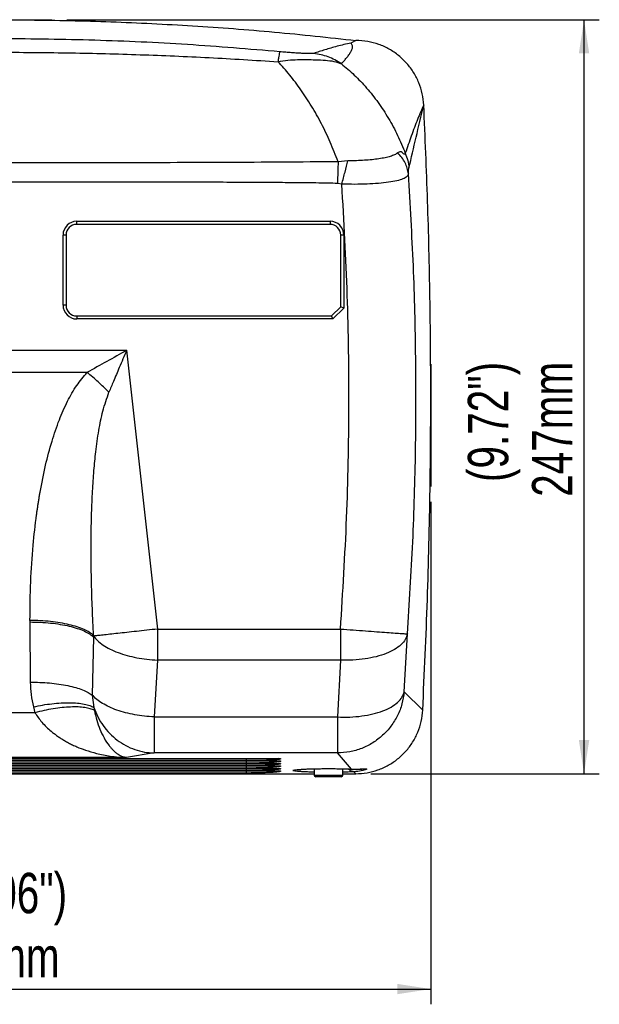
# Model space of a CAD drawing. Header units: millimetres. Extents: x 5 to 273, y 7 to 200.
# Tile 6 of 10: x 102 to 140, y 67 to 131. Entities that reach past the tile are written whole.
import ezdxf

# ---------------------------------------------------------------- set-up
doc = ezdxf.new("R2010")
doc.units = ezdxf.units.MM
doc.layers.add('FORMAT', color=7, linetype='Continuous')
doc.styles.add('SLDTEXTSTYLE0', font='TXT', dxfattribs={"width": 0.75})
doc.dimstyles.new('SLDDIMSTYLE0', dxfattribs={"dimtxt": 2.645833, "dimasz": 2.2, "dimexe": 0, "dimexo": 0.0625, "dimgap": 0.661458, "dimtad": 1, "dimlfac": 5, "dimrnd": 1e-09, "dimzin": 12, "dimdsep": 46, "dimtxsty": 'SLDTEXTSTYLE0', "dimsah": 1, "dimcen": 0.09, "dimadec": 0, "dimazin": 3, "dimtfac": 1, "dimtofl": 0, "dimtmove": 0, "dimatfit": 3, "dimfxl": 0, "dimfrac": 2, "dimtolj": 1, "dimtzin": 12, "dimarcsym": 0})

# ---------------------------------------------------------------- blocks, each defined once
blk = doc.blocks.new('_D')
at = {"layer": 'FORMAT'}
for p, q in [((73.101, 100.367), (73.101, 66.701)), ((129.301, 99.63), (129.301, 66.701)), ((73.101, 67.701), (129.301, 67.701))]:
    blk.add_line(p, q, dxfattribs=at)
for points in [[(73.101, 67.701), (75.301, 67.361), (75.301, 68.041)], [(129.301, 67.701), (127.101, 68.041), (127.101, 67.361)]]:
    blk.add_solid(points, dxfattribs=at)
at = {"layer": 'FORMAT', "char_height": 2.6458, "attachment_point": 1, "style": 'SLDTEXTSTYLE0'}
for s, insert in [('(11.06")', (96.121, 75.316)), ('281mm', (96.129, 71.112))]:
    blk.add_mtext(s, dxfattribs=dict(at, insert=insert))
blk = doc.blocks.new('_D_1')
at = {"layer": 'FORMAT'}
for p, q in [((105.457, 131.215), (140.348, 131.215)), ((139.348, 81.814), (139.348, 131.215)), ((125.385, 81.814), (140.348, 81.814))]:
    blk.add_line(p, q, dxfattribs=at)
for points in [[(139.348, 131.215), (139.008, 129.015), (139.688, 129.015)], [(139.348, 81.814), (139.688, 84.014), (139.008, 84.014)]]:
    blk.add_solid(points, dxfattribs=at)
at = {"layer": 'FORMAT', "char_height": 2.6458, "attachment_point": 1, "rotation": 90, "style": 'SLDTEXTSTYLE0'}
for s, insert in [('247mm', (135.938, 99.957)), ('(9.72")', (131.734, 100.928))]:
    blk.add_mtext(s, dxfattribs=dict(at, insert=insert))

msp = doc.modelspace()

# ---------------------------------------------------------------- linework, layer by layer
at = {"color": 7, "linetype": 'Continuous', "lineweight": 25}
for p, q in [((124.4008, 129.8641), (124.0678, 129.6947)), ((123.8743, 121.9761), (123.2293, 121.9179)), ((123.4748, 120.4516), (123.1844, 120.4968)), ((106.1008, 118.0143), (122.7008, 118.0143)), ((106.1008, 117.8143), (106.1008, 118.0143)), ((122.7008, 117.8143), (106.1008, 117.8143)), ((122.7008, 118.0143), (122.7008, 117.8143)), ((105.2008, 112.5143), (105.2008, 117.1143)), ((105.4008, 117.1143), (105.2008, 117.1143)), ((105.4008, 117.1143), (105.4008, 112.5143)), ((123.4008, 112.4143), (123.4008, 117.1143)), ((123.6008, 117.1143), (123.4008, 117.1143)), ((123.6008, 117.1143), (123.6008, 112.3314)), ((105.4008, 112.5143), (105.2008, 112.5143)), ((122.8008, 111.8143), (123.4008, 112.4143)), ((123.6008, 112.3314), (122.8837, 111.6143)), ((123.6008, 112.3314), (123.4008, 112.4143)), ((106.1008, 111.8143), (106.1008, 111.6143)), ((106.1008, 111.8143), (122.8008, 111.8143)), ((122.8837, 111.6143), (122.8008, 111.8143)), ((122.8837, 111.6143), (106.1008, 111.6143)), ((78.4891, 109.5598), (109.3684, 109.5598)), ((109.3684, 109.5598), (111.382, 91.2915)), ((106.7714, 108.1103), (78.4891, 108.1103)), ((103.0333, 91.8529), (103.0333, 91.7565)), ((103.0333, 91.7565), (103.058, 87.8069)), ((111.382, 91.2915), (123.3859, 91.2915)), ((107.2059, 90.767), (107.1188, 86.9612)), ((107.2059, 90.767), (107.2059, 90.8634)), ((127.5604, 87.1853), (127.77, 90.975)), ((111.382, 89.2589), (111.1796, 85.5324)), ((123.3859, 89.2589), (111.382, 89.2589)), ((123.3859, 89.2589), (123.1825, 85.5324)), ((128.7736, 85.9834), (127.5604, 87.1853)), ((107.1188, 86.9612), (107.2198, 86.1561)), ((103.26, 86.1967), (103.3638, 85.8095)), ((107.2198, 86.1561), (107.2543, 85.9596)), ((111.1796, 85.5324), (123.1825, 85.5324)), ((109.3684, 82.865), (78.9488, 82.865)), ((87.7381, 82.8086), (119.4636, 82.8086)), ((87.7381, 82.6464), (119.4636, 82.6464)), ((117.2008, 82.6693), (90.0008, 82.6693)), ((111.1796, 83.1711), (109.3684, 82.865)), ((123.1825, 83.1711), (111.1796, 83.1711)), ((119.4636, 82.8086), (119.4636, 82.7877)), ((119.4636, 82.6464), (119.4636, 82.6255)), ((124.1165, 82.1166), (123.1825, 83.1711)), ((87.7381, 82.4842), (119.4636, 82.4842)), ((87.7381, 82.3219), (119.4636, 82.3219)), ((87.7381, 82.1597), (119.4636, 82.1597)), ((87.7381, 81.9974), (119.4636, 81.9974)), ((117.2008, 82.507), (90.0008, 82.507)), ((117.2008, 82.3448), (90.0008, 82.3448)), ((117.2008, 82.1826), (90.0008, 82.1826)), ((117.2008, 82.0203), (90.0008, 82.0203)), ((119.4636, 82.4842), (119.4636, 82.4632)), ((119.4636, 82.3219), (119.4636, 82.301)), ((119.4636, 82.1597), (119.4636, 82.1387)), ((119.4636, 81.9974), (119.4636, 81.9765)), ((121.6608, 82.1354), (121.6608, 81.7117)), ((123.5408, 81.7117), (123.5408, 82.1353)), ((124.0305, 82.1177), (124.07, 82.1162)), ((86.8008, 81.8143), (121.6608, 81.8143)), ((117.2008, 81.8581), (90.0008, 81.8581)), ((123.0904, 81.6117), (121.7608, 81.6117)), ((123.4408, 81.6117), (123.0904, 81.6117)), ((123.5408, 81.8143), (124.3854, 81.8143)), ((124.3854, 81.8143), (124.2737, 81.9397))]:
    msp.add_line(p, q, dxfattribs=at)
at = {"color": 8, "linetype": 'Continuous', "lineweight": 25}
for p, q in [((103.3638, 85.8095), (95.4753, 85.8095)), ((124.0667, 82.1183), (124.1165, 82.1166)), ((121.6608, 81.7117), (123.1486, 81.7117)), ((123.1486, 81.7117), (123.5408, 81.7117))]:
    msp.add_line(p, q, dxfattribs=at)
at = {"color": 7, "linetype": 'Continuous', "lineweight": 25}
for centre, radius, start, end in [((106.1008, 117.1143), 0.9, 90, 180), ((106.1008, 117.1143), 0.7, 90, 180), ((122.7008, 117.1143), 0.9, 360, 90), ((122.7008, 117.1143), 0.7, 360, 90), ((106.1008, 112.5143), 0.9, 180, 270), ((106.1008, 112.5143), 0.7, 180, 270), ((121.7608, 81.7117), 0.1, 180, 270), ((123.4408, 81.7117), 0.1, 270, 0)]:
    msp.add_arc(centre, radius, start, end, dxfattribs=at)
for points, knots in [([(78.0008, 129.8641), (80.0744, 130.0873), (84.2234, 130.534), (90.4687, 130.9568), (96.7249, 131.1979), (102.6849, 131.237), (108.3442, 131.1114), (113.7023, 130.8458), (119.0577, 130.4462), (122.6198, 130.0581), (124.4008, 129.8641)], [0, 0, 0, 0, 0.1345283, 0.2691883, 0.4037167, 0.538377, 0.6536164, 0.7688557, 0.8844279, 1, 1, 1, 1]), ([(119.4069, 129.1249), (117.3889, 129.2943), (113.3523, 129.633), (107.2793, 129.9032), (101.2008, 130.0004), (95.1224, 129.9032), (89.0494, 129.633), (85.0128, 129.2943), (82.9948, 129.1249)], [0, 0, 0, 0, 0.1666324, 0.3333145, 0.5000003, 0.6666858, 0.8333677, 1, 1, 1, 1]), ([(124.0678, 129.6947), (123.7597, 129.6249), (123.1425, 129.485), (122.3564, 129.2538), (121.8702, 129.0931), (121.6271, 129.0128)], [0, 0, 0, 0, 0.3325257, 0.6661629, 1, 1, 1, 1]), ([(123.4417, 128.3416), (123.5013, 128.4041), (123.6205, 128.5293), (123.7863, 128.7212), (123.9365, 128.9163), (124.0657, 129.1146), (124.1543, 129.3141), (124.2077, 129.5156), (124.1144, 129.635), (124.0678, 129.6947)], [0, 0, 0, 0, 0.1428576, 0.2857151, 0.4285735, 0.5714306, 0.7142878, 0.8571478, 1, 1, 1, 1]), ([(128.8439, 125.6285), (128.8195, 125.8775), (128.7707, 126.3754), (128.542, 127.094), (128.2025, 127.7645), (127.755, 128.37), (127.2107, 128.8901), (126.5881, 129.3141), (125.9024, 129.6229), (125.1671, 129.8255), (124.659, 129.8511), (124.4008, 129.8641)], [0, 0, 0, 0, 0.1106625, 0.2213289, 0.3319973, 0.4426744, 0.5534651, 0.6642643, 0.7749778, 0.8856957, 1, 1, 1, 1]), ([(83.1098, 128.4738), (84.6156, 128.5673), (87.6272, 128.7543), (92.1497, 128.9448), (96.6746, 129.063), (101.2008, 129.102), (105.7271, 129.063), (110.252, 128.9448), (114.7744, 128.7543), (117.7861, 128.5673), (119.2919, 128.4738)], [0, 0, 0, 0, 0.1249998, 0.2499998, 0.3749998, 0.4999999, 0.625, 0.7500001, 0.8750001, 1, 1, 1, 1]), ([(119.4069, 129.1249), (119.4006, 129.1094), (119.3881, 129.0784), (119.3614, 128.9424), (119.3298, 128.7485), (119.3045, 128.5654), (119.2919, 128.4738)], [0, 0, 0, 0, 0.2499989, 0.5, 0.7500011, 1, 1, 1, 1]), ([(121.6271, 129.0128), (121.6036, 129.0082), (121.5566, 128.9992), (121.3808, 128.998), (121.1499, 129.004), (120.8687, 129.0168), (120.5458, 129.0358), (120.1898, 129.0603), (119.8077, 129.0895), (119.5404, 129.1131), (119.4069, 129.1249)], [0, 0, 0, 0, 0.1249441, 0.2499406, 0.3749725, 0.5000314, 0.6250903, 0.7501327, 0.8751293, 1, 1, 1, 1]), ([(119.2919, 128.4738), (119.5075, 128.5125), (119.939, 128.5898), (120.5828, 128.6116), (121.1893, 128.6157), (121.8116, 128.6015), (122.4088, 128.5719), (122.9722, 128.5129), (123.2852, 128.3987), (123.4417, 128.3416)], [0, 0, 0, 0, 0.12498238, 0.25001653, 0.37503593, 0.50005543, 0.66668085, 0.83336205, 1, 1, 1, 1]), ([(123.2293, 121.9179), (123.0625, 122.3483), (122.7268, 123.2147), (122.14, 124.4278), (121.4964, 125.5759), (120.7984, 126.6391), (120.0613, 127.6197), (119.5484, 128.189), (119.2919, 128.4738)], [0, 0, 0, 0, 0.1629149, 0.3279271, 0.4946261, 0.6625482, 0.831184, 1, 1, 1, 1]), ([(123.4417, 128.3416), (123.7269, 128.1014), (124.298, 127.6204), (125.1061, 126.7619), (125.8605, 125.8131), (126.5406, 124.7734), (127.1436, 123.6654), (127.4698, 122.8696), (127.6317, 122.4745)], [0, 0, 0, 0, 0.1679952, 0.3364502, 0.504577, 0.671641, 0.8369737, 1, 1, 1, 1]), ([(128.8439, 125.6285), (128.7081, 125.326), (128.4365, 124.7208), (128.0212, 123.605), (127.7616, 122.8513), (127.6317, 122.4745)], [0, 0, 0, 0, 0.3333317, 0.6666675, 1, 1, 1, 1]), ([(127.8707, 121.5122), (128.0246, 122.1728), (128.3323, 123.4937), (128.6734, 124.917), (128.8439, 125.6285)], [0, 0, 0, 0, 0.5000948, 1, 1, 1, 1]), ([(128.7736, 85.9834), (128.8849, 88.3954), (129.1077, 93.2203), (129.2678, 100.1452), (129.3179, 106.7537), (129.2628, 113.0452), (129.1162, 119.3381), (128.9347, 123.5315), (128.8439, 125.6285)], [0, 0, 0, 0, 0.182638, 0.3653358, 0.5239037, 0.6825108, 0.8412357, 1, 1, 1, 1]), ([(123.4748, 120.4516), (123.5453, 120.7208), (123.6864, 121.259), (123.8116, 121.7371), (123.8743, 121.9761)], [0, 0, 0, 0, 0.50000001, 1, 1, 1, 1]), ([(127.1333, 122.4922), (127.0708, 122.4491), (126.9458, 122.3627), (126.6611, 122.2648), (126.3196, 122.1757), (125.9165, 122.1026), (125.4608, 122.0477), (124.9619, 122.0083), (124.4316, 121.9782), (124.06, 121.9768), (123.8743, 121.9761)], [0, 0, 0, 0, 0.125, 0.2500016, 0.3750023, 0.4999997, 0.6249975, 0.7500005, 0.8750024, 1, 1, 1, 1]), ([(127.6317, 122.4745), (127.6222, 122.4527), (127.6078, 122.4201), (127.5736, 122.4002), (127.5362, 122.4013), (127.4192, 122.5378), (127.2762, 122.5948), (127.1905, 122.5333), (127.1333, 122.4922)], [0, 0, 0, 0, 0.2504114, 0.3757042, 0.5003423, 0.6253975, 0.7502075, 1, 1, 1, 1]), ([(127.8356, 121.1193), (127.8162, 121.2444), (127.7772, 121.4946), (127.6275, 121.8539), (127.4196, 122.1937), (127.2287, 122.3927), (127.1333, 122.4922)], [0, 0, 0, 0, 0.249998, 0.5, 0.7500021, 1, 1, 1, 1]), ([(127.6317, 122.4745), (127.692, 122.319), (127.8124, 122.0079), (127.8513, 121.6774), (127.8707, 121.5122)], [0, 0, 0, 0, 0.5, 1, 1, 1, 1]), ([(123.2293, 121.9179), (122.0056, 121.9058), (119.5583, 121.8816), (115.8868, 121.8688), (112.2154, 121.8535), (108.5439, 121.8441), (104.8724, 121.838), (101.2008, 121.8361), (97.5293, 121.838), (93.8578, 121.8441), (90.1863, 121.8535), (86.5149, 121.8688), (82.8435, 121.8816), (80.3961, 121.9058), (79.1724, 121.9179)], [0, 0, 0, 0, 0.0833296, 0.1666641, 0.2499981, 0.3333322, 0.4166663, 0.5000004, 0.5833344, 0.6666685, 0.7500026, 0.8333367, 0.9166705, 1, 1, 1, 1]), ([(123.2293, 121.9179), (123.2222, 121.6921), (123.2079, 121.2406), (123.1923, 120.7447), (123.1844, 120.4968)], [0, 0, 0, 0, 0.4999989, 1, 1, 1, 1]), ([(127.8356, 121.1193), (127.835, 121.1941), (127.8336, 121.3431), (127.8503, 121.4194), (127.8625, 121.475), (127.8707, 121.5122)], [0, 0, 0, 0, 0.2510586, 0.4995714, 1, 1, 1, 1]), ([(127.8356, 121.1193), (127.8128, 121.0578), (127.7671, 120.9347), (127.4989, 120.787), (127.0922, 120.6626), (126.5464, 120.5643), (125.8854, 120.4928), (125.1334, 120.4486), (124.3193, 120.4288), (123.7563, 120.444), (123.4748, 120.4516)], [0, 0, 0, 0, 0.1250051, 0.2500068, 0.3750082, 0.5000078, 0.6250069, 0.7500055, 0.8750026, 1, 1, 1, 1]), ([(127.77, 90.975), (127.899, 92.9821), (128.157, 96.9965), (128.3303, 103.0289), (128.3434, 109.063), (128.1964, 115.0961), (127.9559, 119.1115), (127.8356, 121.1193)], [0, 0, 0, 0, 0.1999995, 0.4000003, 0.5999999, 0.8000001, 1, 1, 1, 1]), ([(123.1844, 120.4968), (122.9843, 120.502), (122.5094, 120.5142), (121.685, 120.526), (120.633, 120.538), (119.3522, 120.5484), (117.8414, 120.5578), (116.1031, 120.5659), (114.1373, 120.5728), (111.959, 120.5783), (109.5711, 120.5826), (106.976, 120.5857), (104.1615, 120.5875), (101.1892, 120.588), (98.2071, 120.5875), (95.3633, 120.5856), (92.7443, 120.5825), (90.3503, 120.5782), (88.181, 120.5726), (86.2366, 120.5658), (84.5171, 120.5577), (83.0224, 120.5484), (81.7526, 120.538), (80.7076, 120.526), (79.8874, 120.5143), (79.4157, 120.502), (79.2173, 120.4968)], [0, 0, 0, 0, 0.01366108, 0.03241312, 0.05625681, 0.08544452, 0.1198062, 0.15934197, 0.20405191, 0.25393608, 0.30796593, 0.36698692, 0.43099907, 0.50000239, 0.5697947, 0.63447306, 0.6940375, 0.74848804, 0.7978247, 0.84204753, 0.88115656, 0.91515188, 0.9440336, 0.9678019, 0.98645713, 1, 1, 1, 1]), ([(123.3859, 91.2915), (123.5373, 93.7202), (123.8398, 98.5749), (123.9703, 105.8695), (123.8843, 113.1651), (123.6113, 118.0218), (123.4748, 120.4516)], [0, 0, 0, 0, 0.2501372, 0.4999842, 0.749839, 1, 1, 1, 1]), ([(109.3684, 109.5598), (109.2085, 109.1821), (108.9192, 108.4987), (108.5334, 107.5844), (108.3093, 107.0508), (108.2121, 106.8196)], [0, 0, 0, 0, 0.4118631, 0.7451946, 1, 1, 1, 1]), ([(103.0333, 91.8529), (103.043, 92.6987), (103.0618, 94.3445), (103.2152, 96.6543), (103.3862, 98.199), (103.5021, 99.0288), (103.5388, 99.2796), (103.5769, 99.5286), (103.6164, 99.7757), (103.6572, 100.021), (103.7879, 100.7742), (104.0296, 101.9772), (104.4456, 103.5619), (104.9214, 104.9671), (105.4628, 106.1892), (106.0538, 107.2421), (106.5411, 107.8316), (106.7713, 108.1103)], [0, 0, 0, 0, 0.15012, 0.2921448, 0.4106554, 0.4257393, 0.4407238, 0.4556094, 0.4703968, 0.4850865, 0.4996792, 0.6059009, 0.7023371, 0.7893573, 0.8674648, 0.9373555, 1, 1, 1, 1]), ([(108.2121, 106.8196), (107.981, 107.0448), (107.5188, 107.4952), (107.0205, 107.9053), (106.7714, 108.1103)], [0, 0, 0, 0, 0.5, 1, 1, 1, 1]), ([(107.2059, 90.8634), (107.1761, 91.454), (107.1187, 92.5934), (107.067, 94.2409), (107.0462, 95.4592), (107.0412, 96.2849), (107.0409, 96.755), (107.043, 97.211), (107.0476, 97.6526), (107.0545, 98.08), (107.0635, 98.4931), (107.0845, 99.2448), (107.1292, 100.3044), (107.2205, 101.6405), (107.3486, 102.9625), (107.5269, 104.2673), (107.7861, 105.5837), (108.0701, 106.4077), (108.2121, 106.8196)], [0, 0, 0, 0, 0.1103642, 0.2129023, 0.3076183, 0.3377531, 0.3670017, 0.3953644, 0.4228413, 0.4494329, 0.4751394, 0.4999612, 0.5897887, 0.6731059, 0.7499443, 0.8376675, 0.9188457, 1, 1, 1, 1]), ([(127.77, 90.975), (127.7351, 90.8505), (127.6653, 90.6015), (127.3699, 90.2537), (126.9464, 89.943), (126.3956, 89.6787), (125.7404, 89.4706), (125.0028, 89.3279), (124.2087, 89.2478), (123.6602, 89.2552), (123.3859, 89.2589)], [0, 0, 0, 0, 0.1249924, 0.2500043, 0.3749983, 0.4999999, 0.6250003, 0.749997, 0.8750039, 1, 1, 1, 1]), ([(103.058, 87.8069), (103.0691, 87.536), (103.0911, 86.9942), (103.2037, 86.4625), (103.26, 86.1967)], [0, 0, 0, 0, 0.5000106, 1, 1, 1, 1]), ([(103.058, 87.8069), (103.2674, 87.8064), (103.6925, 87.8054), (104.3243, 87.7651), (104.9404, 87.695), (105.5189, 87.5934), (106.0403, 87.4643), (106.4868, 87.3122), (106.8556, 87.1445), (107.0321, 87.0216), (107.1188, 86.9612)], [0, 0, 0, 0, 0.1214321, 0.2465564, 0.3741436, 0.5028078, 0.6310911, 0.7575613, 0.8809046, 1, 1, 1, 1]), ([(127.5604, 87.1853), (127.5218, 86.9163), (127.4446, 86.3782), (127.1429, 85.6152), (126.7164, 84.918), (126.1661, 84.3117), (125.5145, 83.8159), (124.7829, 83.4513), (123.9967, 83.2167), (123.4539, 83.1863), (123.1825, 83.1711)], [0, 0, 0, 0, 0.1250112, 0.2499901, 0.3750041, 0.4999992, 0.6250007, 0.7499993, 0.8750007, 1, 1, 1, 1]), ([(103.26, 86.1967), (103.4622, 86.2374), (103.8733, 86.32), (104.4853, 86.4048), (105.0841, 86.4573), (105.6484, 86.4712), (106.1589, 86.4463), (106.5974, 86.3832), (106.9606, 86.2884), (107.1344, 86.1997), (107.2198, 86.1561)], [0, 0, 0, 0, 0.1202588, 0.2444915, 0.3715224, 0.5, 0.6284776, 0.7555085, 0.8797412, 1, 1, 1, 1]), ([(107.2543, 85.9596), (107.1686, 85.9979), (106.9942, 86.076), (106.634, 86.1508), (106.2016, 86.1912), (105.7002, 86.191), (105.1475, 86.1506), (104.5617, 86.0709), (103.9634, 85.959), (103.5616, 85.8588), (103.3638, 85.8095)], [0, 0, 0, 0, 0.1203619, 0.2446133, 0.3716, 0.5, 0.6283999, 0.7553866, 0.879638, 1, 1, 1, 1]), ([(107.2543, 85.9596), (107.304, 85.7438), (107.4106, 85.28), (107.6286, 84.6785), (107.9017, 84.1119), (108.128, 83.7735), (108.2777, 83.5849), (108.3391, 83.5116), (108.4064, 83.4364), (108.4798, 83.3604), (108.5597, 83.2846), (108.6461, 83.2102), (108.8018, 83.0911), (109.0436, 82.9462), (109.2551, 82.8933), (109.3684, 82.865)], [0, 0, 0, 0, 0.10108363, 0.21727325, 0.34989728, 0.49984784, 0.52520381, 0.5531041, 0.58355116, 0.61654689, 0.65209277, 0.69018997, 0.73083944, 0.85576611, 1, 1, 1, 1]), ([(124.3854, 81.8143), (124.6325, 81.8266), (125.1268, 81.8511), (125.8476, 82.0433), (126.5261, 82.3471), (127.1449, 82.7607), (127.6832, 83.2735), (128.1302, 83.8676), (128.4664, 84.5295), (128.6989, 85.2401), (128.7486, 85.7347), (128.7736, 85.9834)], [0, 0, 0, 0, 0.1110531, 0.222105, 0.3331653, 0.4442251, 0.5551494, 0.6660741, 0.7769637, 0.8878543, 1, 1, 1, 1]), ([(103.3638, 85.8095), (103.5081, 85.5972), (103.8182, 85.141), (104.2711, 84.7172), (104.6245, 84.4331), (104.8398, 84.2754), (105.0679, 84.1226), (105.3088, 83.9754), (105.5625, 83.8344), (105.829, 83.7003), (106.1945, 83.5344), (106.716, 83.3357), (107.447, 83.121), (108.3489, 82.9344), (109.0101, 82.8894), (109.3684, 82.865)], [0, 0, 0, 0, 0.1011519, 0.2173567, 0.2535505, 0.2911061, 0.3300445, 0.3703846, 0.4121433, 0.455336, 0.4999764, 0.5874545, 0.699933, 0.8374436, 1, 1, 1, 1]), ([(119.4636, 82.7877), (119.456, 82.7798), (119.441, 82.7642), (119.3107, 82.7419), (119.0993, 82.7215), (118.8096, 82.7035), (118.4657, 82.6883), (118.0755, 82.6773), (117.6492, 82.6705), (117.3523, 82.6697), (117.2008, 82.6693)], [0, 0, 0, 0, 0.1276231, 0.2501489, 0.3726549, 0.5002209, 0.6275594, 0.7499111, 0.8723656, 1, 1, 1, 1]), ([(119.4636, 82.6255), (119.456, 82.6175), (119.441, 82.602), (119.3107, 82.5797), (119.0993, 82.5592), (118.8096, 82.5412), (118.4657, 82.5261), (118.0755, 82.515), (117.6492, 82.5082), (117.3523, 82.5074), (117.2008, 82.507)], [0, 0, 0, 0, 0.1276231, 0.2501489, 0.3726549, 0.5002209, 0.6275594, 0.7499111, 0.8723656, 1, 1, 1, 1]), ([(119.4636, 82.4632), (119.456, 82.4553), (119.441, 82.4398), (119.3107, 82.4174), (119.0993, 82.397), (118.8096, 82.379), (118.4657, 82.3638), (118.0755, 82.3528), (117.6492, 82.346), (117.3523, 82.3452), (117.2008, 82.3448)], [0, 0, 0, 0, 0.12762313, 0.2501489, 0.37265485, 0.50022093, 0.62755941, 0.74991115, 0.87236561, 1, 1, 1, 1]), ([(119.4636, 82.301), (119.456, 82.2931), (119.441, 82.2775), (119.3107, 82.2552), (119.0993, 82.2347), (118.8096, 82.2167), (118.4657, 82.2016), (118.0755, 82.1905), (117.6492, 82.1837), (117.3523, 82.183), (117.2008, 82.1826)], [0, 0, 0, 0, 0.1276231, 0.2501489, 0.3726549, 0.5002209, 0.6275594, 0.7499111, 0.8723656, 1, 1, 1, 1]), ([(119.4636, 82.1387), (119.456, 82.1308), (119.441, 82.1153), (119.3107, 82.093), (119.0993, 82.0725), (118.8096, 82.0545), (118.4657, 82.0393), (118.0755, 82.0283), (117.6492, 82.0215), (117.3523, 82.0207), (117.2008, 82.0203)], [0, 0, 0, 0, 0.1276231, 0.2501489, 0.3726549, 0.5002209, 0.6275594, 0.7499111, 0.8723656, 1, 1, 1, 1]), ([(119.4636, 81.9765), (119.456, 81.9686), (119.441, 81.953), (119.3107, 81.9307), (119.0993, 81.9103), (118.8096, 81.8923), (118.4657, 81.8771), (118.0755, 81.8661), (117.6492, 81.8592), (117.3523, 81.8585), (117.2008, 81.8581)], [0, 0, 0, 0, 0.1276231, 0.2501489, 0.3726549, 0.5002209, 0.6275594, 0.7499111, 0.8723656, 1, 1, 1, 1]), ([(120.545, 82.0731), (120.5471, 82.0735), (120.5522, 82.0744), (120.615, 82.0824), (120.7276, 82.0928), (120.8948, 82.1047), (121.0455, 82.1121), (121.122, 82.1158)], [0, 0, 0, 0, 0.1203191, 0.2954598, 0.5048302, 0.7488234, 1, 1, 1, 1]), ([(121.0816, 82.1162), (121.1675, 82.1198), (121.3546, 82.1279), (121.6889, 82.1368), (122.0622, 82.1433), (122.4524, 82.1462), (122.847, 82.1459), (123.2336, 82.1419), (123.6588, 82.1339), (123.9159, 82.1241), (124.0667, 82.1183)], [0, 0, 0, 0, 0.1024532, 0.2232608, 0.3440691, 0.4650727, 0.5860765, 0.7071842, 0.8282914, 1, 1, 1, 1]), ([(124.0695, 82.1173), (124.1429, 82.1138), (124.2191, 82.1102), (124.2802, 82.1106), (124.2824, 82.1106)], [0, 0, 0, 0, 0.9642457, 1, 1, 1, 1]), ([(124.1165, 82.1166), (124.1271, 82.1163), (124.3417, 82.1093), (124.5761, 82.1169), (124.8752, 82.1327), (125.0143, 82.1406), (125.1182, 82.1312), (125.1117, 82.109), (125.0274, 82.0696), (124.9334, 82.037), (124.7005, 81.9773), (124.4414, 81.9545), (124.2737, 81.9397)], [0, 0, 0, 0, 0.0096075, 0.1943034, 0.2357441, 0.4009544, 0.4462463, 0.6196237, 0.6422676, 0.7354939, 0.82878, 1, 1, 1, 1]), ([(124.2824, 82.1106), (124.3621, 82.1107), (124.505, 82.1108), (124.6666, 82.1161), (124.7487, 82.1186), (124.7877, 82.1176), (124.7795, 82.1181), (124.779, 82.1181)], [0, 0, 0, 0, 0.3109649, 0.5574374, 0.8139835, 0.9877219, 1, 1, 1, 1]), ([(121.6608, 81.9134), (121.5674, 81.9156), (121.3544, 81.9206), (121.1724, 81.9284), (121.0701, 81.9327)], [0, 0, 0, 0, 0.4384596, 1, 1, 1, 1]), ([(124.2737, 81.9397), (124.1776, 81.9351), (123.9854, 81.9258), (123.7319, 81.9172), (123.5752, 81.9141), (123.5408, 81.9134)], [0, 0, 0, 0, 0.438345, 0.8766931, 1, 1, 1, 1])]:
    msp.add_open_spline(points, degree=3, knots=knots, dxfattribs=at)
for points in [[(123.4417, 128.3416), (123.1596, 128.5096), (122.5953, 128.8457), (121.9498, 128.9571), (121.6271, 129.0128)], [(109.3684, 109.5598), (108.9355, 109.3131), (108.0699, 108.8196), (107.2042, 108.3467), (106.7714, 108.1103)], [(107.2059, 90.8634), (107.1235, 90.9338), (106.9588, 91.0745), (106.5891, 91.2664), (106.1404, 91.4382), (105.6143, 91.5845), (105.0261, 91.7025), (104.3893, 91.7881), (103.7196, 91.8427), (103.2621, 91.8495), (103.0333, 91.8529)], [(103.0333, 91.7565), (103.2621, 91.7531), (103.7196, 91.7463), (104.3893, 91.6917), (105.0261, 91.6061), (105.6143, 91.4881), (106.1404, 91.3418), (106.5891, 91.17), (106.9588, 90.9781), (107.1235, 90.8374), (107.2059, 90.767)], [(111.382, 91.2915), (111.1512, 91.266), (110.6897, 91.2152), (110.0146, 91.1407), (109.3737, 91.0701), (108.7831, 91.005), (108.2571, 90.947), (107.8112, 90.8979), (107.4471, 90.8577), (107.2887, 90.8403), (107.2094, 90.8315)], [(111.382, 91.2915), (111.382, 90.9377), (111.382, 90.2301), (111.382, 89.5826), (111.382, 89.2589)], [(123.3859, 91.2915), (123.3859, 90.9377), (123.3859, 90.2301), (123.3859, 89.5826), (123.3859, 89.2589)], [(123.3859, 91.2915), (123.6649, 91.2713), (124.2228, 91.231), (125.0294, 91.1728), (125.7764, 91.1189), (126.4365, 91.0712), (126.9869, 91.0315), (127.4036, 91.0014), (127.686, 90.981), (127.742, 90.977), (127.77, 90.975)], [(107.2094, 90.8315), (107.2912, 90.7289), (107.4548, 90.5237), (107.8234, 90.2376), (108.2716, 89.9765), (108.7977, 89.7477), (109.3864, 89.5563), (110.0239, 89.4083), (110.6946, 89.3026), (111.1529, 89.2735), (111.382, 89.2589)], [(123.1825, 85.5324), (123.4545, 85.5263), (123.9986, 85.514), (124.7867, 85.5849), (125.5196, 85.7189), (126.1719, 85.9178), (126.7221, 86.173), (127.1477, 86.4763), (127.4476, 86.8162), (127.5228, 87.0623), (127.5604, 87.1853)], [(111.1796, 85.5324), (110.9638, 85.5459), (110.5323, 85.5728), (109.899, 85.6682), (109.2933, 85.8015), (108.7287, 85.9738), (108.2167, 86.1803), (107.7705, 86.4171), (107.3919, 86.6778), (107.2098, 86.8667), (107.1188, 86.9612)], [(107.2198, 86.1561), (107.301, 85.9462), (107.4633, 85.5263), (107.8193, 84.9534), (108.2477, 84.4396), (108.747, 84.0002), (109.3031, 83.644), (109.9035, 83.3822), (110.534, 83.2115), (110.9644, 83.1845), (111.1796, 83.1711)], [(111.1796, 85.5324), (111.1796, 85.3669), (111.1796, 85.0359), (111.1796, 84.591), (111.1796, 84.1937), (111.1796, 83.8539), (111.1796, 83.5759), (111.1796, 83.3665), (111.1796, 83.2223), (111.1796, 83.1882), (111.1796, 83.1711)], [(123.1825, 85.5324), (123.1825, 85.3669), (123.1825, 85.0359), (123.1825, 84.591), (123.1825, 84.1937), (123.1825, 83.8539), (123.1825, 83.5759), (123.1825, 83.3665), (123.1825, 83.2223), (123.1825, 83.1882), (123.1825, 83.1711)]]:
    msp.add_open_spline(points, degree=3, dxfattribs=at)
at = {"color": 8, "linetype": 'Continuous', "lineweight": 25}
for points, knots in [([(117.2008, 82.8086), (117.2008, 82.7844), (117.2008, 82.7337), (117.2008, 82.6843), (117.2008, 82.6743), (117.2008, 82.6693)], [0, 0, 0, 0, 0.31408676, 0.65704338, 1, 1, 1, 1]), ([(117.2008, 82.6464), (117.2008, 82.6221), (117.2008, 82.5714), (117.2008, 82.522), (117.2008, 82.512), (117.2008, 82.507)], [0, 0, 0, 0, 0.3140868, 0.6570434, 1, 1, 1, 1]), ([(119.4636, 82.7877), (119.4259, 82.7885), (119.3834, 82.7893), (119.3455, 82.8067), (119.3412, 82.8086)], [0, 0, 0, 0, 0.8864615, 1, 1, 1, 1]), ([(119.4636, 82.6255), (119.4259, 82.6262), (119.3834, 82.6271), (119.3455, 82.6444), (119.3412, 82.6464)], [0, 0, 0, 0, 0.8864615, 1, 1, 1, 1]), ([(117.2008, 82.4842), (117.2008, 82.4599), (117.2008, 82.4092), (117.2008, 82.3598), (117.2008, 82.3498), (117.2008, 82.3448)], [0, 0, 0, 0, 0.3140868, 0.6570434, 1, 1, 1, 1]), ([(117.2008, 82.3219), (117.2008, 82.2977), (117.2008, 82.2469), (117.2008, 82.1975), (117.2008, 82.1876), (117.2008, 82.1826)], [0, 0, 0, 0, 0.31408676, 0.65704338, 1, 1, 1, 1]), ([(117.2008, 82.1597), (117.2008, 82.1354), (117.2008, 82.0847), (117.2008, 82.0353), (117.2008, 82.0253), (117.2008, 82.0203)], [0, 0, 0, 0, 0.3140868, 0.6570434, 1, 1, 1, 1]), ([(117.2008, 81.9974), (117.2008, 81.9732), (117.2008, 81.9224), (117.2008, 81.8731), (117.2008, 81.8631), (117.2008, 81.8581)], [0, 0, 0, 0, 0.3140868, 0.6570434, 1, 1, 1, 1]), ([(119.4636, 82.4632), (119.4259, 82.464), (119.3834, 82.4648), (119.3455, 82.4822), (119.3412, 82.4842)], [0, 0, 0, 0, 0.8864615, 1, 1, 1, 1]), ([(119.4636, 82.301), (119.4259, 82.3017), (119.3834, 82.3026), (119.3455, 82.3199), (119.3412, 82.3219)], [0, 0, 0, 0, 0.8864615, 1, 1, 1, 1]), ([(119.4636, 82.1387), (119.4259, 82.1395), (119.3834, 82.1403), (119.3455, 82.1577), (119.3412, 82.1597)], [0, 0, 0, 0, 0.8864615, 1, 1, 1, 1]), ([(119.4636, 81.9765), (119.4259, 81.9772), (119.3834, 81.9781), (119.3455, 81.9955), (119.3412, 81.9974)], [0, 0, 0, 0, 0.8864615, 1, 1, 1, 1]), ([(121.0701, 81.9327), (120.9755, 81.9374), (120.7863, 81.9469), (120.5666, 81.9641), (120.4006, 81.9828), (120.2993, 82.0027), (120.2618, 82.0232), (120.292, 82.0437), (120.3863, 82.0636), (120.5436, 82.0825), (120.7618, 82.0995), (120.9458, 82.1108), (121.0659, 82.1155), (121.0816, 82.1162)], [0, 0, 0, 0, 0.0987913, 0.1974532, 0.2961144, 0.3946251, 0.4931355, 0.5915369, 0.6899385, 0.7883212, 0.8867045, 0.9851725, 1, 1, 1, 1]), ([(124.2737, 81.9397), (124.1975, 81.9514), (124.0593, 81.9725), (123.9411, 82.0774), (123.8881, 82.1244)], [0, 0, 0, 0, 0.5518355, 1, 1, 1, 1])]:
    msp.add_open_spline(points, degree=3, knots=knots, dxfattribs=at)
at = {"layer": 'FORMAT'}
for p, q in [((94.8781, 131.2146), (104.4572, 131.2146)), ((129.3009, 108.6533), (129.3009, 100.6298))]:
    msp.add_line(p, q, dxfattribs=at)

# ---------------------------------------------------------------- dimensions: what is measured, and where the dimension line sits
dim = msp.add_linear_dim(base=(139.3482, 131.2146), p1=(124.3854, 81.8143), p2=(104.4572, 131.2146), angle=90, text='(9.72")\\P247mm', dimstyle='SLDDIMSTYLE0', dxfattribs=at)
dim.commit()
dim.dimension.update_dxf_attribs({"geometry": '_D_1', "text_midpoint": (139.3482, 106.1972), "dimtype": 160})
dim = msp.add_linear_dim(base=(129.3009, 67.701), p1=(73.1008, 101.3667), p2=(129.3009, 100.6298), text='(11.06")\\P281mm', dimstyle='SLDDIMSTYLE0', dxfattribs=at)
dim.commit()
dim.dimension.update_dxf_attribs({"geometry": '_D', "text_midpoint": (102.3685, 67.701), "dimtype": 160})

doc.saveas('drawing.dxf')
